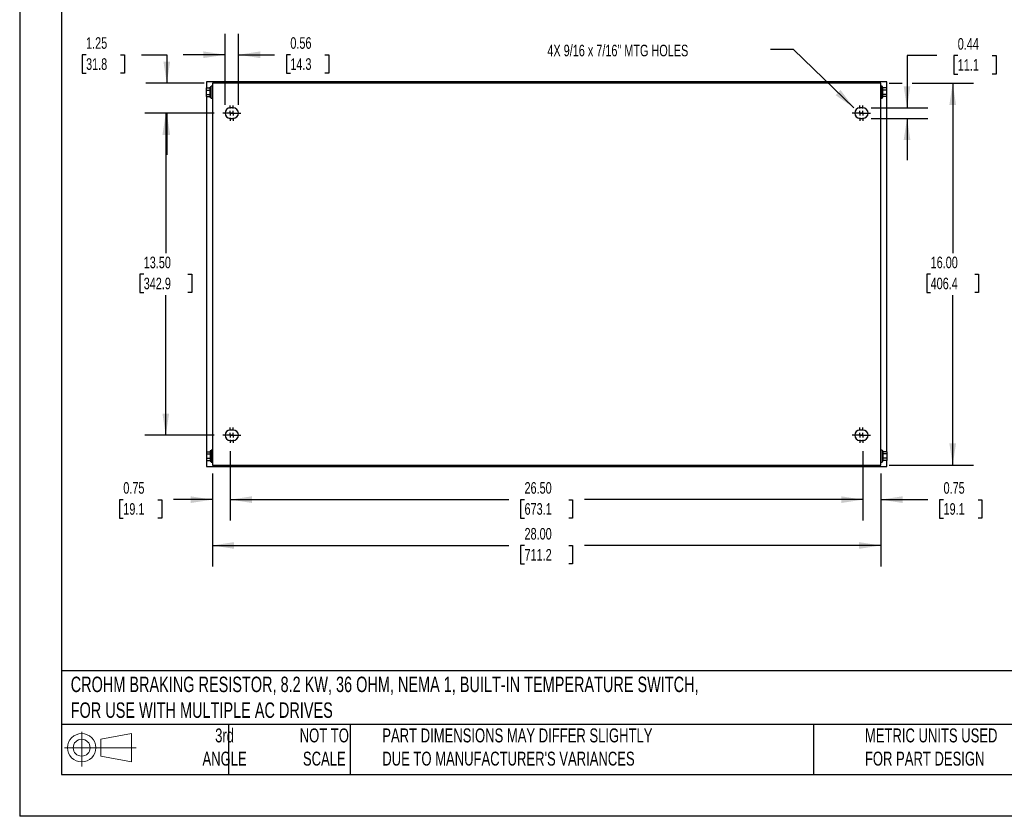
# Model space of a CAD drawing. Header units: inches. Extents: x 0 to 77, y 0 to 59.5.
# Tile 1 of 10: x 0 to 41.2, y 0 to 33.4. Entities that reach past the tile are written whole.
import ezdxf

# ---------------------------------------------------------------- set-up
doc = ezdxf.new("R2010")
doc.units = ezdxf.units.IN
doc.header["$LTSCALE"] = 7
doc.header["$MEASUREMENT"] = 0
doc.linetypes.add('CENTERX2', pattern=[0.8, 0.5, -0.1, 0.1, -0.1])
doc.layers.add('CENTER', color=40, linetype='CENTERX2')
doc.layers.add('SLD-DEFPOINTS', color=7, linetype='Continuous')
doc.layers.add('DIMENSIONS', color=140, linetype='Continuous', lineweight=25)
doc.layers.add('TEXT', color=140, linetype='Continuous', lineweight=25)
doc.styles.add('SLDTEXTSTYLE0', font='TXT', dxfattribs={"width": 0.7})
doc.dimstyles.new('SLDDIMSTYLE0', dxfattribs={"dimtxt": 0.486111, "dimasz": 0.91, "dimexe": 0, "dimexo": 0.0625, "dimgap": 0.121528, "dimtad": 0, "dimtih": 1, "dimtoh": 1, "dimrnd": 1e-09, "dimzin": 4, "dimdsep": 46, "dimtxsty": 'SLDTEXTSTYLE0', "dimsah": 1, "dimcen": 0.09, "dimadec": 0, "dimazin": 1, "dimtfac": 1, "dimtofl": 0, "dimtmove": 0, "dimatfit": 3, "dimfxl": 0, "dimfrac": 2, "dimtolj": 1, "dimtzin": 12, "dimarcsym": 0})
doc.dimstyles.new('SLDDIMSTYLE1', dxfattribs={"dimtxt": 0.486111, "dimasz": 0.91, "dimexe": 0, "dimexo": 0.0625, "dimgap": 0.121528, "dimtad": 0, "dimtih": 1, "dimtoh": 1, "dimrnd": 1e-09, "dimzin": 12, "dimdsep": 46, "dimtxsty": 'SLDTEXTSTYLE0', "dimsah": 1, "dimcen": 0.09, "dimadec": 0, "dimazin": 3, "dimtfac": 1, "dimtmove": 0, "dimatfit": 0, "dimfxl": 0, "dimfrac": 2, "dimtolj": 1, "dimtzin": 12, "dimarcsym": 0})
doc.dimstyles.new('SLDDIMSTYLE3', dxfattribs={"dimtxt": 0.18, "dimasz": 0.91, "dimexe": 0, "dimexo": 0.0625, "dimgap": 0, "dimtad": 0, "dimtih": 1, "dimtoh": 1, "dimdec": 0, "dimrnd": 1e-09, "dimzin": 0, "dimdsep": 46, "dimtxsty": 'Standard', "dimsah": 1, "dimcen": 0.09, "dimadec": 0, "dimazin": 0, "dimtfac": 0.91, "dimtdec": 0, "dimtofl": 0, "dimtmove": 0, "dimatfit": 3, "dimfxl": 0, "dimfrac": 2, "dimtolj": 1, "dimtzin": 0, "dimarcsym": 0})
doc.dimstyles.new('SLDDIMSTYLE5', dxfattribs={"dimtxt": 0.486111, "dimasz": 0.91, "dimexe": 0, "dimexo": 0.0625, "dimgap": 0.121528, "dimtad": 0, "dimtih": 1, "dimtoh": 1, "dimrnd": 1e-09, "dimdsep": 46, "dimtxsty": 'SLDTEXTSTYLE0', "dimsah": 1, "dimcen": 0.09, "dimadec": 0, "dimazin": 2, "dimtfac": 1, "dimtmove": 0, "dimatfit": 0, "dimfxl": 0, "dimfrac": 2, "dimtolj": 1, "dimtzin": 12, "dimarcsym": 0})

# ---------------------------------------------------------------- blocks, each defined once
blk = doc.blocks.new('Block11')
at = {"color": 7, "linetype": 'Continuous', "lineweight": 18}
for p, q in [((0.713, 1.464), (0.713, 0)), ((1.51, 1.148), (2.804, 1.387)), ((2.804, 1.387), (2.804, 0.202)), ((1.51, 0.44), (1.51, 1.148)), ((0, 0.794), (2.997, 0.794)), ((1.51, 0.44), (2.804, 0.202))]:
    blk.add_line(p, q, dxfattribs=at)
for radius in [0.593, 0.354]:
    blk.add_circle((0.713, 0.794), radius, dxfattribs=at)
blk = doc.blocks.new('Block12')
at = {"layer": 'SLD-DEFPOINTS'}
blk.add_blockref('Block11', (0, 0), dxfattribs=at)
blk = doc.blocks.new('_D_9')
at = {"layer": 'DIMENSIONS'}
for p, q in [((8.604, 29.823), (8.604, 32.794)), ((9.167, 29.823), (9.167, 32.794)), ((8.604, 31.919), (6.854, 31.919)), ((9.167, 31.919), (10.679, 31.919)), ((11.338, 31.918), (11.175, 31.918)), ((11.175, 31.918), (11.175, 31.145)), ((12.783, 31.918), (12.946, 31.918)), ((12.946, 31.918), (12.946, 31.145)), ((11.175, 31.145), (11.338, 31.145)), ((12.946, 31.145), (12.783, 31.145))]:
    blk.add_line(p, q, dxfattribs=at)
for points in [[(8.604, 31.919), (7.694, 32.059), (7.694, 31.779)], [(9.167, 31.919), (10.077, 31.779), (10.077, 32.059)]]:
    blk.add_solid(points, dxfattribs=at)
at = {"layer": 'DIMENSIONS', "char_height": 0.4861, "attachment_point": 1, "style": 'SLDTEXTSTYLE0'}
for s, insert in [('0.56', (11.338, 32.654)), ('14.3', (11.338, 31.772))]:
    blk.add_mtext(s, dxfattribs=dict(at, insert=insert))
blk = doc.blocks.new('_D_10')
at = {"layer": 'DIMENSIONS'}
for p, q in [((8.073, 14.373), (8.073, 10.477)), ((36.073, 14.373), (36.073, 10.477)), ((8.073, 11.352), (20.49, 11.352)), ((21.148, 11.351), (20.985, 11.351)), ((20.985, 11.351), (20.985, 10.577)), ((22.998, 11.351), (23.161, 11.351)), ((23.161, 11.351), (23.161, 10.577)), ((36.073, 11.352), (23.656, 11.352)), ((20.985, 10.577), (21.148, 10.577)), ((23.161, 10.577), (22.998, 10.577))]:
    blk.add_line(p, q, dxfattribs=at)
for points in [[(8.073, 11.352), (8.983, 11.212), (8.983, 11.492)], [(36.073, 11.352), (35.163, 11.492), (35.163, 11.212)]]:
    blk.add_solid(points, dxfattribs=at)
at = {"layer": 'DIMENSIONS', "char_height": 0.4861, "attachment_point": 1, "style": 'SLDTEXTSTYLE0'}
for s, insert in [('28.00', (21.148, 12.086)), ('711.2', (21.148, 11.204))]:
    blk.add_mtext(s, dxfattribs=dict(at, insert=insert))
blk = doc.blocks.new('_D_11')
at = {"layer": 'DIMENSIONS'}
for p, q in [((36.423, 30.723), (36.96, 30.723)), ((37.38, 30.723), (39.959, 30.723)), ((39.084, 30.723), (39.084, 23.606)), ((38.159, 22.722), (37.996, 22.722)), ((37.996, 22.722), (37.996, 21.949)), ((40.008, 22.722), (40.171, 22.722)), ((40.171, 22.722), (40.171, 21.949)), ((37.996, 21.949), (38.159, 21.949)), ((40.171, 21.949), (40.008, 21.949)), ((39.084, 14.723), (39.084, 21.84)), ((36.423, 14.723), (39.959, 14.723))]:
    blk.add_line(p, q, dxfattribs=at)
for points in [[(39.084, 30.723), (38.944, 29.813), (39.224, 29.813)], [(39.084, 14.723), (39.224, 15.633), (38.944, 15.633)]]:
    blk.add_solid(points, dxfattribs=at)
at = {"layer": 'DIMENSIONS', "char_height": 0.4861, "attachment_point": 1, "style": 'SLDTEXTSTYLE0'}
for s, insert in [('16.00', (38.159, 23.458)), ('406.4', (38.159, 22.576))]:
    blk.add_mtext(s, dxfattribs=dict(at, insert=insert))
blk = doc.blocks.new('_D_12')
at = {"layer": 'DIMENSIONS'}
for p, q in [((38.419, 31.884), (37.17, 31.884)), ((37.17, 31.884), (37.17, 29.692)), ((39.295, 31.883), (39.131, 31.883)), ((39.131, 31.883), (39.131, 31.11)), ((40.74, 31.883), (40.903, 31.883)), ((40.903, 31.883), (40.903, 31.11)), ((39.131, 31.11), (39.295, 31.11)), ((40.903, 31.11), (40.74, 31.11)), ((35.673, 29.692), (38.045, 29.692)), ((35.673, 29.254), (38.045, 29.254)), ((37.17, 29.254), (37.17, 27.504))]:
    blk.add_line(p, q, dxfattribs=at)
for points in [[(37.17, 29.692), (37.31, 30.602), (37.03, 30.602)], [(37.17, 29.254), (37.03, 28.344), (37.31, 28.344)]]:
    blk.add_solid(points, dxfattribs=at)
at = {"layer": 'DIMENSIONS', "char_height": 0.4861, "attachment_point": 1, "style": 'SLDTEXTSTYLE0'}
for s, insert in [('0.44', (39.295, 32.618)), ('11.1', (39.295, 31.736))]:
    blk.add_mtext(s, dxfattribs=dict(at, insert=insert))
blk = doc.blocks.new('_D_13')
at = {"layer": 'DIMENSIONS'}
for p, q in [((8.154, 29.473), (5.246, 29.473)), ((6.121, 29.473), (6.121, 23.606)), ((5.196, 22.722), (5.033, 22.722)), ((5.033, 22.722), (5.033, 21.949)), ((7.045, 22.722), (7.209, 22.722)), ((7.209, 22.722), (7.209, 21.949)), ((5.033, 21.949), (5.196, 21.949)), ((7.209, 21.949), (7.045, 21.949)), ((6.121, 15.973), (6.121, 21.84)), ((8.154, 15.973), (5.246, 15.973))]:
    blk.add_line(p, q, dxfattribs=at)
for points in [[(6.121, 29.473), (5.981, 28.563), (6.261, 28.563)], [(6.121, 15.973), (6.261, 16.883), (5.981, 16.883)]]:
    blk.add_solid(points, dxfattribs=at)
at = {"layer": 'DIMENSIONS', "char_height": 0.4861, "attachment_point": 1, "style": 'SLDTEXTSTYLE0'}
for s, insert in [('13.50', (5.196, 23.458)), ('342.9', (5.196, 22.576))]:
    blk.add_mtext(s, dxfattribs=dict(at, insert=insert))
blk = doc.blocks.new('_D_14')
at = {"layer": 'DIMENSIONS'}
for p, q in [((2.781, 31.918), (2.618, 31.918)), ((2.618, 31.918), (2.618, 31.145)), ((4.226, 31.918), (4.389, 31.918)), ((4.389, 31.918), (4.389, 31.145)), ((5.102, 31.919), (6.163, 31.919)), ((6.163, 31.919), (6.163, 30.723)), ((2.618, 31.145), (2.781, 31.145)), ((4.389, 31.145), (4.226, 31.145)), ((7.723, 30.723), (5.288, 30.723)), ((8.154, 29.473), (5.288, 29.473)), ((6.163, 29.473), (6.163, 27.723))]:
    blk.add_line(p, q, dxfattribs=at)
for points in [[(6.163, 30.723), (6.303, 31.633), (6.023, 31.633)], [(6.163, 29.473), (6.023, 28.563), (6.303, 28.563)]]:
    blk.add_solid(points, dxfattribs=at)
at = {"layer": 'DIMENSIONS', "char_height": 0.4861, "attachment_point": 1, "style": 'SLDTEXTSTYLE0'}
for s, insert in [('1.25', (2.781, 32.654)), ('31.8', (2.781, 31.772))]:
    blk.add_mtext(s, dxfattribs=dict(at, insert=insert))
blk = doc.blocks.new('_D_15')
at = {"layer": 'DIMENSIONS'}
for p, q in [((8.823, 15.304), (8.823, 12.398)), ((35.323, 15.304), (35.323, 12.398)), ((8.823, 13.273), (20.49, 13.273)), ((21.148, 13.272), (20.985, 13.272)), ((20.985, 13.272), (20.985, 12.499)), ((22.998, 13.272), (23.161, 13.272)), ((23.161, 13.272), (23.161, 12.499)), ((35.323, 13.273), (23.656, 13.273)), ((20.985, 12.499), (21.148, 12.499)), ((23.161, 12.499), (22.998, 12.499))]:
    blk.add_line(p, q, dxfattribs=at)
for points in [[(8.823, 13.273), (9.733, 13.133), (9.733, 13.413)], [(35.323, 13.273), (34.413, 13.413), (34.413, 13.133)]]:
    blk.add_solid(points, dxfattribs=at)
at = {"layer": 'DIMENSIONS', "char_height": 0.4861, "attachment_point": 1, "style": 'SLDTEXTSTYLE0'}
for s, insert in [('26.50', (21.148, 14.008)), ('673.1', (21.148, 13.126))]:
    blk.add_mtext(s, dxfattribs=dict(at, insert=insert))
blk = doc.blocks.new('_D_16')
at = {"layer": 'DIMENSIONS'}
for p, q in [((35.323, 15.304), (35.323, 12.398)), ((36.073, 14.373), (36.073, 12.398)), ((35.323, 13.273), (33.573, 13.273)), ((36.073, 13.273), (38.042, 13.273)), ((38.701, 13.272), (38.537, 13.272)), ((38.537, 13.272), (38.537, 12.499)), ((40.145, 13.272), (40.309, 13.272)), ((40.309, 13.272), (40.309, 12.499)), ((38.537, 12.499), (38.701, 12.499)), ((40.309, 12.499), (40.145, 12.499))]:
    blk.add_line(p, q, dxfattribs=at)
for points in [[(35.323, 13.273), (34.413, 13.413), (34.413, 13.133)], [(36.073, 13.273), (36.983, 13.133), (36.983, 13.413)]]:
    blk.add_solid(points, dxfattribs=at)
at = {"layer": 'DIMENSIONS', "char_height": 0.4861, "attachment_point": 1, "style": 'SLDTEXTSTYLE0'}
for s, insert in [('0.75', (38.701, 14.008)), ('19.1', (38.701, 13.126))]:
    blk.add_mtext(s, dxfattribs=dict(at, insert=insert))
blk = doc.blocks.new('_D_17')
at = {"layer": 'DIMENSIONS'}
for p, q in [((8.823, 15.304), (8.823, 12.398)), ((8.073, 14.373), (8.073, 12.398)), ((4.34, 13.272), (4.177, 13.272)), ((4.177, 13.272), (4.177, 12.499)), ((5.785, 13.272), (5.948, 13.272)), ((5.948, 13.272), (5.948, 12.499)), ((8.073, 13.273), (6.444, 13.273)), ((8.823, 13.273), (10.573, 13.273)), ((4.177, 12.499), (4.34, 12.499)), ((5.948, 12.499), (5.785, 12.499))]:
    blk.add_line(p, q, dxfattribs=at)
for points in [[(8.073, 13.273), (7.163, 13.413), (7.163, 13.133)], [(8.823, 13.273), (9.733, 13.133), (9.733, 13.413)]]:
    blk.add_solid(points, dxfattribs=at)
at = {"layer": 'DIMENSIONS', "char_height": 0.4861, "attachment_point": 1, "style": 'SLDTEXTSTYLE0'}
for s, insert in [('0.75', (4.34, 14.008)), ('19.1', (4.34, 13.126))]:
    blk.add_mtext(s, dxfattribs=dict(at, insert=insert))
blk = doc.blocks.new('SW_CENTERMARKSYMBOL_2')
at = {"layer": 'CENTER', "color": 0}
for p, q in [((-0.2, 0), (-0.31875, 0)), ((0, 0), (-0.1, 0)), ((0, 0.2), (0, 0.31875)), ((0, 0), (0, 0.1)), ((0, 0), (0, -0.1)), ((0, 0), (0.1, 0)), ((0.2, 0), (0.31875, 0)), ((0, -0.2), (0, -0.31875))]:
    blk.add_line(p, q, dxfattribs=at)
blk = doc.blocks.new('SW_CENTERMARKSYMBOL_3')
at = {"layer": 'CENTER', "color": 0}
for p, q in [((-0.2, 0), (-0.31875, 0)), ((0, 0), (-0.1, 0)), ((0, 0.2), (0, 0.31875)), ((0, 0), (0, 0.1)), ((0, 0), (0, -0.1)), ((0, 0), (0.1, 0)), ((0.2, 0), (0.31875, 0)), ((0, -0.2), (0, -0.31875))]:
    blk.add_line(p, q, dxfattribs=at)
blk = doc.blocks.new('SW_CENTERMARKSYMBOL_4')
at = {"layer": 'CENTER', "color": 0}
for p, q in [((-0.2, 0), (-0.31875, 0)), ((0, 0), (-0.1, 0)), ((0, 0.2), (0, 0.31875)), ((0, 0), (0, 0.1)), ((0, 0), (0, -0.1)), ((0, 0), (0.1, 0)), ((0.2, 0), (0.31875, 0)), ((0, -0.2), (0, -0.31875))]:
    blk.add_line(p, q, dxfattribs=at)
blk = doc.blocks.new('SW_CENTERMARKSYMBOL_5')
at = {"layer": 'CENTER', "color": 0}
for p, q in [((-0.2, 0), (-0.31875, 0)), ((0, 0), (-0.1, 0)), ((0, 0.2), (0, 0.31875)), ((0, 0), (0, 0.1)), ((0, 0), (0, -0.1)), ((0, 0), (0.1, 0)), ((0.2, 0), (0.31875, 0)), ((0, -0.2), (0, -0.31875))]:
    blk.add_line(p, q, dxfattribs=at)
blk = doc.blocks.new('SW_CENTERMARKSYMBOL_6')
at = {"layer": 'CENTER', "color": 0}
for p, q in [((-0.2, 0), (-0.31875, 0)), ((0, 0), (-0.1, 0)), ((0, 0.2), (0, 0.31875)), ((0, 0), (0, 0.1)), ((0, 0), (0, -0.1)), ((0, 0), (0.1, 0)), ((0.2, 0), (0.31875, 0)), ((0, -0.2), (0, -0.31875))]:
    blk.add_line(p, q, dxfattribs=at)
blk = doc.blocks.new('SW_CENTERMARKSYMBOL_7')
at = {"layer": 'CENTER', "color": 0}
for p, q in [((-0.2, 0), (-0.31875, 0)), ((0, 0), (-0.1, 0)), ((0, 0.2), (0, 0.31875)), ((0, 0), (0, 0.1)), ((0, 0), (0, -0.1)), ((0, 0), (0.1, 0)), ((0.2, 0), (0.31875, 0)), ((0, -0.2), (0, -0.31875))]:
    blk.add_line(p, q, dxfattribs=at)
blk = doc.blocks.new('SW_CENTERMARKSYMBOL_8')
at = {"layer": 'CENTER', "color": 0}
for p, q in [((-0.2, 0), (-0.31875, 0)), ((0, 0), (-0.1, 0)), ((0, 0.2), (0, 0.31875)), ((0, 0), (0, 0.1)), ((0, 0), (0, -0.1)), ((0, 0), (0.1, 0)), ((0.2, 0), (0.31875, 0)), ((0, -0.2), (0, -0.31875))]:
    blk.add_line(p, q, dxfattribs=at)
blk = doc.blocks.new('SW_CENTERMARKSYMBOL_9')
at = {"layer": 'CENTER', "color": 0}
for p, q in [((-0.2, 0), (-0.31875, 0)), ((0, 0), (-0.1, 0)), ((0, 0.2), (0, 0.31875)), ((0, 0), (0, 0.1)), ((0, 0), (0, -0.1)), ((0, 0), (0.1, 0)), ((0.2, 0), (0.31875, 0)), ((0, -0.2), (0, -0.31875))]:
    blk.add_line(p, q, dxfattribs=at)

msp = doc.modelspace()

# ---------------------------------------------------------------- linework, layer by layer
at = {"color": 7, "linetype": 'Continuous'}
for p in [(0.001, 59.501), (77.001, 0.001)]:
    msp.add_line(p, (0.001, 0.001), dxfattribs=at)
for p, q in [((7.819, 30.529), (7.986, 30.529)), ((7.819, 30.438), (7.819, 30.529)), ((36.323, 30.786), (7.823, 30.786)), ((7.823, 30.786), (7.823, 30.529)), ((8.023, 30.567), (7.986, 30.567)), ((7.986, 30.129), (7.986, 30.567)), ((8.073, 30.598), (8.023, 30.598)), ((8.023, 30.098), (8.023, 30.598)), ((36.073, 30.723), (8.073, 30.723)), ((8.073, 30.723), (8.073, 14.723)), ((34.573, 30.773), (34.573, 30.723)), ((34.573, 30.773), (35.448, 30.773)), ((35.448, 30.723), (35.448, 30.773)), ((36.073, 14.723), (36.073, 30.723)), ((36.123, 30.598), (36.073, 30.598)), ((36.123, 30.098), (36.123, 30.598)), ((36.16, 30.567), (36.123, 30.567)), ((36.16, 30.129), (36.16, 30.567)), ((36.328, 30.529), (36.16, 30.529)), ((36.323, 30.529), (36.323, 30.786)), ((36.328, 30.438), (36.328, 30.529)), ((7.819, 30.438), (7.986, 30.438)), ((7.819, 30.258), (7.819, 30.438)), ((7.819, 30.258), (7.986, 30.258)), ((7.819, 30.168), (7.819, 30.258)), ((7.819, 30.168), (7.986, 30.168)), ((7.823, 30.168), (7.823, 15.279)), ((7.986, 30.129), (8.023, 30.129)), ((36.123, 30.129), (36.16, 30.129)), ((36.328, 30.438), (36.16, 30.438)), ((36.328, 30.258), (36.16, 30.258)), ((36.328, 30.168), (36.16, 30.168)), ((36.323, 15.279), (36.323, 30.168)), ((36.328, 30.258), (36.328, 30.438)), ((36.328, 30.168), (36.328, 30.258)), ((8.023, 30.098), (8.073, 30.098)), ((36.073, 30.098), (36.123, 30.098)), ((8.948, 29.692), (8.823, 29.692)), ((35.323, 29.692), (35.198, 29.692)), ((8.823, 29.254), (8.948, 29.254)), ((35.198, 29.254), (35.323, 29.254)), ((8.948, 16.192), (8.823, 16.192)), ((35.323, 16.192), (35.198, 16.192)), ((8.823, 15.754), (8.948, 15.754)), ((35.198, 15.754), (35.323, 15.754)), ((7.819, 15.279), (7.986, 15.279)), ((7.819, 15.279), (7.819, 15.188)), ((8.023, 15.317), (7.986, 15.317)), ((7.986, 15.317), (7.986, 14.879)), ((8.073, 15.348), (8.023, 15.348)), ((8.023, 15.348), (8.023, 14.848)), ((36.123, 15.348), (36.073, 15.348)), ((36.123, 15.348), (36.123, 14.848)), ((36.16, 15.317), (36.123, 15.317)), ((36.16, 15.317), (36.16, 14.879)), ((36.328, 15.279), (36.16, 15.279)), ((36.328, 15.279), (36.328, 15.188)), ((7.819, 15.188), (7.986, 15.188)), ((7.819, 15.188), (7.819, 15.008)), ((7.819, 15.008), (7.819, 14.918)), ((7.819, 15.008), (7.986, 15.008)), ((7.819, 14.918), (7.986, 14.918)), ((7.823, 14.918), (7.823, 14.661)), ((7.986, 14.879), (8.023, 14.879)), ((36.123, 14.879), (36.16, 14.879)), ((36.328, 15.188), (36.16, 15.188)), ((36.328, 15.008), (36.16, 15.008)), ((36.328, 14.918), (36.16, 14.918)), ((36.323, 14.661), (36.323, 14.918)), ((36.328, 15.188), (36.328, 15.008)), ((36.328, 15.008), (36.328, 14.918)), ((7.823, 14.661), (36.323, 14.661)), ((8.023, 14.848), (8.073, 14.848)), ((8.073, 14.723), (36.073, 14.723)), ((34.573, 14.723), (34.573, 14.673)), ((34.573, 14.673), (35.448, 14.673)), ((35.448, 14.673), (35.448, 14.723)), ((36.073, 14.848), (36.123, 14.848))]:
    msp.add_line(p, q)
for centre, start, end in [((8.823, 29.473), 90, 270), ((8.948, 29.473), 270, 90), ((35.198, 29.473), 90, 270), ((35.323, 29.473), 270, 90), ((8.823, 15.973), 90, 270), ((8.948, 15.973), 270, 90), ((35.198, 15.973), 90, 270), ((35.323, 15.973), 270, 90)]:
    msp.add_arc(centre, 0.219, start, end)
at = {"color": 179, "linetype": 'Continuous', "lineweight": 18}
for centre, start, end in [((8.823, 29.473), 90, 270), ((8.948, 29.473), 270, 90)]:
    msp.add_arc(centre, 0.219, start, end, dxfattribs=at)
at = {"layer": 'TEXT'}
for p, q in [((1.75, 57.75), (1.75, 1.75)), ((75.25, 6.098), (1.75, 6.098)), ((75.25, 3.85), (1.75, 3.85)), ((8.75, 3.85), (8.75, 1.75)), ((13.838, 3.85), (13.838, 1.75)), ((33.249, 3.85), (33.249, 1.75)), ((1.75, 1.75), (75.25, 1.75))]:
    msp.add_line(p, q, dxfattribs=at)

# ---------------------------------------------------------------- block references
at = {"layer": 'CENTER'}
for name, p in [('SW_CENTERMARKSYMBOL_4', (8.823, 29.473)), ('SW_CENTERMARKSYMBOL_5', (8.948, 29.473)), ('SW_CENTERMARKSYMBOL_2', (35.198, 29.473)), ('SW_CENTERMARKSYMBOL_3', (35.323, 29.473)), ('SW_CENTERMARKSYMBOL_8', (8.823, 15.973)), ('SW_CENTERMARKSYMBOL_9', (8.948, 15.973)), ('SW_CENTERMARKSYMBOL_6', (35.198, 15.973)), ('SW_CENTERMARKSYMBOL_7', (35.323, 15.973))]:
    msp.add_blockref(name, p, dxfattribs=at)
at = {"layer": 'SLD-DEFPOINTS'}
msp.add_blockref('Block12', (1.884, 2.082), dxfattribs=at)

# ---------------------------------------------------------------- texts
at = {"layer": 'TEXT', "linetype": 'CENTERX2', "lineweight": 18, "style": 'SLDTEXTSTYLE0'}
for s, insert, char_height, attachment_point in [('4X 9/16 x 7/16" MTG HOLES', (22.105, 32.34), 0.48611, 1), ('CROHM BRAKING RESISTOR, 8.2 KW, 36 OHM, NEMA 1, BUILT-IN TEMPERATURE SWITCH, ^JFOR USE WITH MULTIPLE AC DRIVES', (2.138, 5.855), 0.6475, 1), ('3rd^JANGLE', (8.584, 3.683), 0.5833, 2), ('NOT TO^JSCALE', (12.761, 3.683), 0.58333, 2), ("PART DIMENSIONS MAY DIFFER SLIGHTLY ^JDUE TO MANUFACTURER'S VARIANCES", (15.19, 3.683), 0.58333, 1), ('METRIC UNITS USED ^JFOR PART DESIGN', (35.407, 3.683), 0.58333, 1)]:
    msp.add_mtext(s, dxfattribs=dict(at, insert=insert, char_height=char_height, attachment_point=attachment_point))

# ---------------------------------------------------------------- dimensions: what is measured, and where the dimension line sits
at = {"layer": 'DIMENSIONS'}
for base, p1, p2, angle, dimstyle, picture, middle in [((6.163, 30.723), (8.504, 29.473), (8.073, 30.723), 90, 'SLDDIMSTYLE1', '_D_14', (6.163, 31.919)), ((37.17, 29.254), (35.323, 29.692), (35.323, 29.254), 90, 'SLDDIMSTYLE5', '_D_12', (37.17, 31.884)), ((39.084, 30.723), (36.073, 14.723), (36.073, 30.723), 90, 'SLDDIMSTYLE0', '_D_11', (39.084, 22.723)), ((6.121, 29.473), (8.504, 15.973), (8.504, 29.473), 90, 'SLDDIMSTYLE0', '_D_13', (6.121, 22.723)), ((36.073, 11.352), (8.073, 14.723), (36.073, 14.723), 0, 'SLDDIMSTYLE0', '_D_10', (22.073, 11.352))]:
    dim = msp.add_linear_dim(base=base, p1=p1, p2=p2, angle=angle, dimstyle=dimstyle, dxfattribs=at)
    dim.commit()
    dim.dimension.update_dxf_attribs({"geometry": picture, "text_midpoint": middle, "dimtype": 160})
for base, p1, p2, dimstyle, picture, middle in [((9.167, 31.919), (8.604, 29.473), (9.167, 29.473), 'SLDDIMSTYLE5', '_D_9', (12.06, 31.919)), ((8.073, 13.273), (8.823, 15.654), (8.073, 14.723), 'SLDDIMSTYLE5', '_D_17', (5.063, 13.273)), ((35.323, 13.273), (8.823, 15.654), (35.323, 15.654), 'SLDDIMSTYLE0', '_D_15', (22.073, 13.273)), ((36.073, 13.273), (35.323, 15.654), (36.073, 14.723), 'SLDDIMSTYLE5', '_D_16', (39.423, 13.273))]:
    dim = msp.add_linear_dim(base=base, p1=p1, p2=p2, dimstyle=dimstyle, dxfattribs=at)
    dim.commit()
    dim.dimension.update_dxf_attribs({"geometry": picture, "text_midpoint": middle, "dimtype": 160})

# ---------------------------------------------------------------- leaders
at = {"layer": 'TEXT', "linetype": 'CENTERX2', "lineweight": 18}
msp.add_leader([(34.936, 29.7), (32.42, 32.136), (31.446, 32.136)], dimstyle='SLDDIMSTYLE3', dxfattribs=at)

doc.saveas('drawing.dxf')
